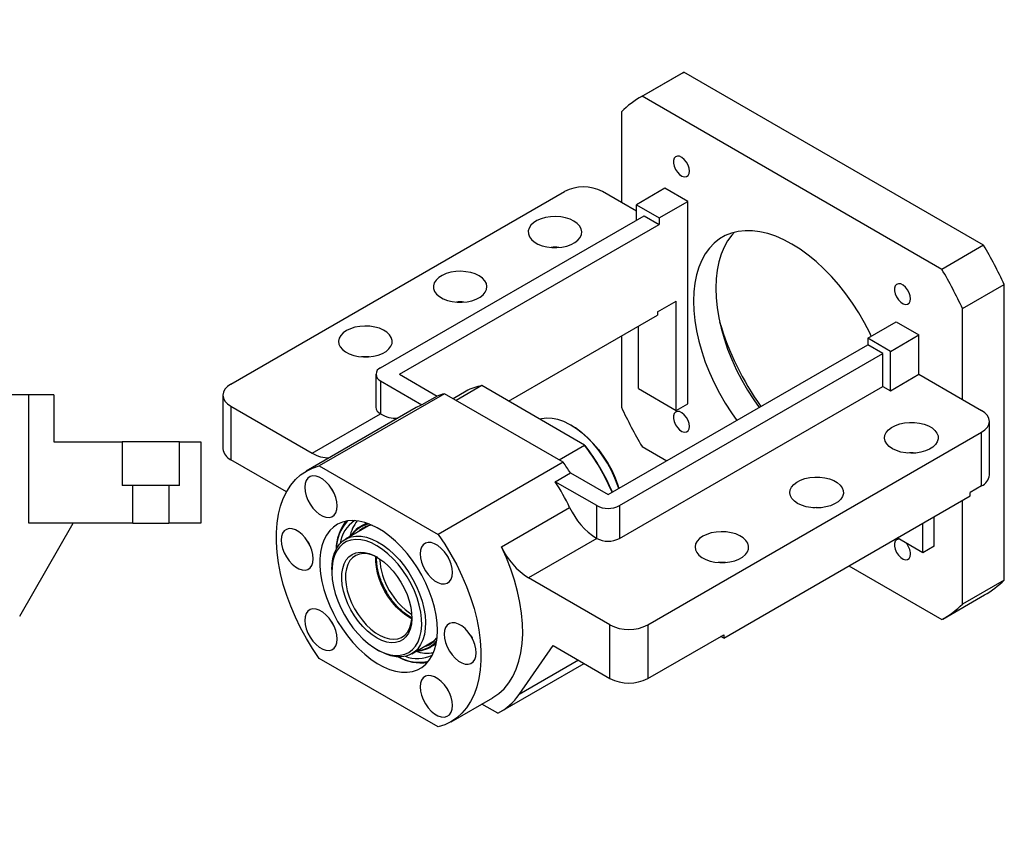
# Paper-space layout 'MBCK35L-I' of a CAD drawing. Header units: millimetres. Extents: x 18 to 332, y 4 to 190.
# Tile 3 of 3: x 170 to 275, y 102 to 190. Entities that reach past the tile are written whole.
import ezdxf

# ---------------------------------------------------------------- set-up
doc = ezdxf.new("R2010")
doc.units = ezdxf.units.MM
doc.layers.add('圖層0', color=7, linetype='Continuous')
doc.styles.add('SLDTEXTSTYLE0', font='TXT', dxfattribs={"width": 0.7})
doc.styles.add('SLDTEXTSTYLE1', font='TXT', dxfattribs={"width": 0.7, "bigfont": 'bigfont'})
doc.styles.add('SLDTEXTSTYLE4', font='TXT', dxfattribs={"width": 0.625, "bigfont": 'bigfont'})

# ---------------------------------------------------------------- blocks, each defined once
blk = doc.blocks.new('SW_NOTE_17')
at = {"layer": '圖層0', "color": 0, "char_height": 2.6458, "attachment_point": 2}
for s, insert, style in [('\\M+19655\\M+196CA\\M+19AA4 BW-BW', (10.62, 3.41), 'SLDTEXTSTYLE1'), ('\\M+194E4\\M+197E1 1 : 3', (10.99, -1.26), 'SLDTEXTSTYLE4')]:
    blk.add_mtext(s, dxfattribs=dict(at, insert=insert, style=style))

psp = doc.layouts.new('MBCK35L-I')

# ---------------------------------------------------------------- linework, layer by layer
at = {"color": 7, "linetype": 'Continuous', "lineweight": 25}
for p, q in [((240.6284, 184.2939), (236.1837, 181.728)), ((236.2739, 181.7795), (240.7186, 184.3454)), ((240.6284, 184.2939), (240.7186, 184.3454)), ((272.6784, 165.8954), (240.7186, 184.3454)), ((268.2337, 163.3295), (236.2739, 181.7795)), ((234.0711, 180.135), (234.0711, 170.4531)), ((192.4528, 151.0926), (228.0102, 171.6194)), ((234.0711, 170.4531), (232.0508, 171.6194)), ((238.7178, 171.97), (235.6873, 170.2206)), ((241.1421, 170.5705), (238.7178, 171.97)), ((235.6873, 169.5201), (234.0711, 170.4531)), ((235.6873, 170.2206), (238.1117, 168.821)), ((235.6873, 168.5876), (235.6873, 170.2206)), ((238.1117, 168.821), (241.1421, 170.5705)), ((241.1421, 148.9904), (241.1421, 170.5705)), ((208.4132, 152.8426), (236.4954, 169.0542)), ((236.4954, 169.0542), (238.1117, 168.1211)), ((210.4335, 152.1428), (238.1117, 168.1211)), ((238.1117, 168.821), (238.1117, 168.1211)), ((272.6784, 165.8954), (268.2337, 163.3295)), ((270.4366, 159.1416), (274.8812, 161.7075)), ((274.8812, 130.2123), (274.8812, 161.7075)), ((237.9097, 158.7892), (239.93, 159.9555)), ((239.93, 148.2907), (239.93, 159.9555)), ((222.0516, 149.2847), (237.9097, 158.4393)), ((237.9097, 158.7892), (237.9097, 158.4393)), ((270.4366, 149.4598), (270.4366, 159.1416)), ((260.335, 155.9917), (263.3655, 157.7412)), ((263.3655, 157.7412), (265.7899, 156.3416)), ((235.8894, 150.6233), (235.8894, 157.273)), ((262.7594, 154.5922), (265.7899, 156.3416)), ((265.7899, 152.1423), (265.7899, 156.3416)), ((232.6569, 139.3136), (260.335, 155.2918)), ((234.0711, 156.2233), (234.0711, 148.6398)), ((262.7594, 154.5922), (260.335, 155.9917)), ((260.335, 155.9917), (260.335, 155.2918)), ((261.9513, 154.3588), (260.335, 155.2918)), ((233.869, 138.1473), (261.9513, 154.3588)), ((261.9513, 150.8593), (261.9513, 154.3588)), ((262.7594, 150.3928), (262.7594, 154.5922)), ((207.9111, 152.1428), (207.9111, 148.6434)), ((210.4335, 152.1428), (214.4453, 149.8269)), ((262.7594, 150.3928), (265.7899, 152.1423)), ((265.7899, 152.1423), (270.4366, 149.4598)), ((208.4132, 151.4431), (208.4132, 147.9436)), ((208.4132, 151.4431), (212.8291, 148.8938)), ((215.2206, 150.0792), (201.8866, 142.3816)), ((227.8697, 142.777), (215.2206, 150.0792)), ((217.5344, 150.3429), (216.1491, 149.5432)), ((219.1957, 150.9334), (216.4684, 149.3589)), ((230.1576, 144.6052), (219.1957, 150.9334)), ((233.869, 134.6478), (261.9513, 150.8593)), ((235.8894, 150.6233), (239.93, 148.2907)), ((261.9513, 150.8593), (262.7594, 150.3928)), ((170.9363, 149.9499), (164.3171, 149.9499)), ((170.9363, 136.2833), (170.9363, 149.9499)), ((173.6029, 149.9499), (170.9363, 149.9499)), ((173.6029, 149.9499), (173.6029, 144.9499)), ((191.616, 149.9263), (191.616, 144.2105)), ((214.4453, 149.8269), (212.8291, 148.8938)), ((239.93, 148.2907), (241.1421, 148.9904)), ((270.4366, 149.4598), (272.4569, 148.2935)), ((192.4528, 148.76), (192.4528, 143.0442)), ((192.4528, 148.76), (201.1419, 143.7439)), ((212.2153, 148.5919), (200.4975, 141.8274)), ((201.1419, 143.7439), (208.415, 147.9426)), ((208.4132, 147.9436), (208.415, 147.9426)), ((273.2937, 141.4114), (273.2937, 147.1272)), ((228.8192, 146.6602), (228.7182, 146.7185)), ((236.8995, 125.4341), (272.4569, 145.9609)), ((272.4569, 140.2451), (272.4569, 145.9609)), ((173.6029, 144.9499), (180.8809, 144.9499)), ((180.8809, 144.9499), (180.8809, 140.2833)), ((186.9916, 144.9499), (180.8809, 144.9499)), ((186.9916, 140.2833), (186.9916, 144.9499)), ((186.9916, 144.9499), (189.2696, 144.9499)), ((189.2696, 144.9499), (189.2696, 136.2833)), ((227.4303, 143.0307), (230.1576, 144.6052)), ((230.1576, 144.6052), (230.2288, 144.5641)), ((236.2739, 144.4519), (238.9158, 142.9268)), ((198.3884, 139.6177), (192.4528, 143.0442)), ((227.8697, 142.777), (214.5357, 135.0795)), ((201.8866, 142.3816), (214.5357, 135.0795)), ((227.0288, 140.6965), (228.6451, 141.6295)), ((231.4447, 138.1473), (227.0288, 140.6965)), ((228.6451, 141.6295), (232.6569, 139.3136)), ((182.021, 140.2833), (180.8809, 140.2833)), ((182.021, 136.2833), (182.021, 140.2833)), ((185.8516, 140.2833), (182.021, 140.2833)), ((185.8516, 140.2833), (185.8516, 136.2833)), ((186.9916, 140.2833), (185.8516, 140.2833)), ((272.4569, 140.2451), (271.2447, 139.5453)), ((244.9807, 124.0335), (271.2447, 139.1954)), ((270.4366, 127.6465), (270.4366, 138.7289)), ((271.2447, 139.1954), (271.2447, 139.5453)), ((221.2913, 133.745), (228.5644, 137.9436)), ((231.4447, 134.6478), (231.4447, 138.1473)), ((233.869, 138.1473), (233.869, 134.6478)), ((267.4061, 133.8286), (267.4061, 136.9794)), ((169.9588, 126.3447), (175.65, 136.2833)), ((182.021, 136.2833), (170.9363, 136.2833)), ((182.021, 136.2833), (185.8516, 136.2833)), ((189.2696, 136.2833), (185.8516, 136.2833)), ((207.1134, 135.9804), (204.6829, 134.5773)), ((206.9091, 136.2913), (206.2144, 135.8903)), ((207.0001, 135.915), (207.0484, 135.9622)), ((266.1939, 133.1288), (266.1939, 136.2796)), ((231.4429, 134.6488), (224.1698, 130.4502)), ((231.4447, 134.6478), (231.4429, 134.6488)), ((266.1939, 133.1288), (263.4649, 134.7042)), ((267.4061, 133.8286), (266.1939, 133.1288)), ((203.221, 131.3462), (203.221, 131.1129)), ((258.3121, 131.7296), (268.2337, 126.0019)), ((232.8589, 125.4341), (224.1698, 130.4502)), ((274.8812, 130.2123), (270.4366, 127.6465)), ((268.3239, 126.0534), (272.7686, 128.6193)), ((232.8589, 119.7183), (232.8589, 125.4341)), ((236.8995, 125.4341), (236.8995, 119.7183)), ((236.8995, 119.7183), (244.9807, 124.3835)), ((244.9807, 124.0335), (244.6776, 124.2085)), ((244.9807, 124.3835), (244.9807, 124.0335)), ((208.0084, 122.8201), (208.2104, 122.7035)), ((211.7395, 122.3536), (214.17, 123.7568)), ((213.6424, 123.0233), (214.3371, 123.4243)), ((214.3825, 123.6701), (214.0423, 123.3102)), ((214.1217, 123.7095), (214.0566, 123.6913)), ((223.1751, 118.0028), (226.798, 123.2172)), ((226.798, 123.2172), (232.8589, 119.7183)), ((214.5357, 114.5493), (201.8866, 121.8515)), ((221.2266, 116.1848), (230.1032, 121.3091)), ((215.9248, 115.1036), (220.3695, 117.6694)), ((220.8971, 116.0086), (219.1949, 116.9913))]:
    psp.add_line(p, q, dxfattribs=at)
at = {"color": 8, "linetype": 'Continuous', "lineweight": 25}
psp.add_line((229.5028, 121.6557), (223.1751, 118.0028), dxfattribs=at)
at = {"color": 7, "linetype": 'Continuous', "lineweight": 25, "flags": 128}
for points in [[(241.3267, 173.8085), (241.2886, 174.1228), (241.1775, 174.4532), (241.0035, 174.7703), (240.7818, 175.0461), (240.5323, 175.2559), (240.277, 175.3811), (240.0388, 175.4107), (239.8387, 175.3419), (239.6945, 175.181), (239.6191, 174.9421), (239.6191, 174.6466), (239.6945, 174.3206), (239.8387, 173.9931), (240.0388, 173.6934), (240.277, 173.4478), (240.5323, 173.2784), (240.7818, 173.2001), (241.0035, 173.2199), (241.1775, 173.3361), (241.2886, 173.5383), (241.3267, 173.8085)], [(229.0203, 168.4704), (228.6015, 168.6701), (228.1247, 168.8204), (227.6073, 168.9158), (227.068, 168.9531), (226.5262, 168.9307), (226.0015, 168.8495), (225.513, 168.7125), (225.0781, 168.5246), (224.7127, 168.2926), (224.43, 168.0248), (224.2402, 167.731), (224.1501, 167.4218), (224.1631, 167.1083), (224.2785, 166.8019), (224.4924, 166.5137), (224.7968, 166.254), (225.1809, 166.0323), (225.6307, 165.8565), (226.13, 165.7331), (226.6608, 165.6664), (227.2038, 165.6589), (227.7395, 165.7109), (228.2484, 165.8205), (228.7122, 165.9837), (229.1142, 166.1947), (229.4397, 166.4457), (229.677, 166.7277), (229.8176, 167.0306), (229.8563, 167.3434), (229.7919, 167.6547), (229.6265, 167.9534), (229.3662, 168.2286), (229.0203, 168.4704)], [(260.7098, 156.2081), (260.5442, 156.5561), (259.983, 157.6452), (259.3691, 158.7086), (258.7065, 159.7391), (257.9998, 160.7297), (257.2539, 161.6735), (256.4739, 162.5642), (255.665, 163.3957), (254.8328, 164.1622), (253.983, 164.8585), (253.1214, 165.4799), (252.2538, 166.0222), (251.3863, 166.4816), (250.5247, 166.855), (249.6749, 167.1398), (248.8427, 167.3341), (248.0338, 167.4366), (247.2537, 167.4465), (246.5078, 167.3639), (245.8012, 167.1892), (245.1386, 166.9237), (244.5246, 166.5691), (243.9634, 166.128), (243.4589, 165.6032), (243.0144, 164.9985), (242.6331, 164.3178), (242.3175, 163.566), (242.0697, 162.748), (241.8915, 161.8695), (241.7841, 160.9366), (241.7482, 159.9555), (241.7841, 158.933), (241.8915, 157.876), (242.0697, 156.7918), (242.3175, 155.6878), (242.6331, 154.5715), (243.0144, 153.4506), (243.4589, 152.3327), (243.9634, 151.2254), (244.5246, 150.1363), (245.1386, 149.0729), (245.8012, 148.0424), (246.3737, 147.2321)], [(246.1141, 167.2792), (245.8429, 166.9794), (245.3984, 166.3747), (245.017, 165.6941), (244.7014, 164.9422), (244.4537, 164.1242), (244.2755, 163.2458), (244.1681, 162.3128), (244.1322, 161.3317)], [(218.9188, 162.639), (218.4999, 162.8386), (218.0232, 162.9889), (217.5058, 163.0844), (216.9665, 163.1216), (216.4247, 163.0992), (215.9, 163.0181), (215.4114, 162.881), (214.9766, 162.6931), (214.6112, 162.4611), (214.3285, 162.1933), (214.1387, 161.8995), (214.0486, 161.5903), (214.0615, 161.2768), (214.177, 160.9704), (214.3908, 160.6822), (214.6953, 160.4225), (215.0794, 160.2008), (215.5292, 160.025), (216.0285, 159.9016), (216.5593, 159.8349), (217.1023, 159.8275), (217.638, 159.8795), (218.1469, 159.989), (218.6107, 160.1522), (219.0126, 160.3632), (219.3381, 160.6142), (219.5755, 160.8963), (219.7161, 161.1991), (219.7548, 161.5119), (219.6903, 161.8233), (219.5249, 162.1219), (219.2646, 162.3972), (218.9188, 162.639)], [(264.8982, 160.201), (264.86, 160.5153), (264.749, 160.8457), (264.5749, 161.1628), (264.3532, 161.4386), (264.1037, 161.6484), (263.8485, 161.7736), (263.6102, 161.8032), (263.4101, 161.7345), (263.2659, 161.5735), (263.1905, 161.3346), (263.1905, 161.0391), (263.2659, 160.7131), (263.4101, 160.3857), (263.6102, 160.0859), (263.8485, 159.8403), (264.1037, 159.6709), (264.3532, 159.5926), (264.5749, 159.6124), (264.749, 159.7286), (264.86, 159.9308), (264.8982, 160.201)], [(244.1322, 161.3317), (244.1681, 160.3092), (244.2755, 159.2522), (244.4537, 158.168), (244.7014, 157.064), (245.017, 155.9477), (245.3984, 154.8268), (245.8429, 153.7089), (246.3474, 152.6016), (246.9086, 151.5125), (247.5225, 150.4491), (248.1851, 149.4186), (248.7576, 148.6084)], [(204.7767, 156.8075), (204.4308, 156.5657), (204.1705, 156.2905), (204.0051, 155.9918), (203.9406, 155.6804), (203.9794, 155.3676), (204.12, 155.0648), (204.3573, 154.7827), (204.6828, 154.5317), (205.0847, 154.3208), (205.5485, 154.1576), (206.0575, 154.048), (206.5931, 153.996), (207.1362, 154.0034), (207.6669, 154.0701), (208.1662, 154.1935), (208.6161, 154.3693), (209.0002, 154.591), (209.3046, 154.8507), (209.5184, 155.1389), (209.6339, 155.4454), (209.6468, 155.7588), (209.5567, 156.0681), (209.3669, 156.3619), (209.0842, 156.6296), (208.7188, 156.8616), (208.284, 157.0496), (207.7954, 157.1866), (207.2708, 157.2677), (206.729, 157.2901), (206.1896, 157.2529), (205.6722, 157.1574), (205.1955, 157.0071), (204.7767, 156.8075)], [(207.1978, 154.0081), (206.729, 154.0239), (206.3961, 154.0081)], [(192.4528, 151.0926), (192.0975, 150.8427), (191.8334, 150.5575), (191.6709, 150.2481), (191.616, 149.9263), (191.6709, 149.6045), (191.8334, 149.2951), (192.0975, 149.01), (192.4528, 148.76)], [(241.3267, 146.5891), (241.2886, 146.9034), (241.1775, 147.2338), (241.0035, 147.5509), (240.7818, 147.8267), (240.5323, 148.0365), (240.277, 148.1617), (240.0388, 148.1913), (239.8387, 148.1225), (239.6945, 147.9616), (239.6191, 147.7227), (239.6191, 147.4271), (239.6945, 147.1012), (239.8387, 146.7737), (240.0388, 146.4739), (240.277, 146.2284), (240.5323, 146.059), (240.7818, 145.9807), (241.0035, 146.0005), (241.1775, 146.1167), (241.2886, 146.3189), (241.3267, 146.5891)], [(272.4569, 145.9609), (272.8122, 146.2108), (273.0762, 146.496), (273.2388, 146.8054), (273.2937, 147.1272), (273.2388, 147.449), (273.0762, 147.7584), (272.8122, 148.0436), (272.4569, 148.2935)], [(233.7964, 139.9714), (233.7031, 140.2559), (233.3911, 141.0738), (233.0183, 141.8817), (232.5893, 142.669), (232.1099, 143.4254), (231.5863, 144.1412), (231.0252, 144.8069), (230.4341, 145.4139), (229.8206, 145.9543), (229.1927, 146.421), (228.5586, 146.808), (227.9266, 147.1102), (227.3049, 147.3236), (226.7016, 147.4456), (226.1245, 147.4744), (225.5813, 147.4097), (225.3846, 147.3606)], [(262.9614, 144.2115), (262.6156, 144.4533), (262.3553, 144.7285), (262.1899, 145.0271), (262.1254, 145.3385), (262.1642, 145.6513), (262.3047, 145.9542), (262.5421, 146.2362), (262.8676, 146.4872), (263.2695, 146.6982), (263.7333, 146.8614), (264.2423, 146.9709), (264.7779, 147.0229), (265.3209, 147.0155), (265.8517, 146.9488), (266.351, 146.8254), (266.8009, 146.6496), (267.1849, 146.4279), (267.4894, 146.1682), (267.7032, 145.88), (267.8187, 145.5736), (267.8316, 145.2601), (267.7415, 144.9509), (267.5517, 144.6571), (267.269, 144.3893), (266.9036, 144.1573), (266.4688, 143.9694), (265.9802, 143.8324), (265.4555, 143.7512), (264.9138, 143.7288), (264.3744, 143.7661), (263.857, 143.8615), (263.3803, 144.0118), (262.9614, 144.2115)], [(228.8192, 146.6602), (229.2851, 146.3681), (229.9016, 145.9099), (230.5039, 145.3793), (231.0843, 144.7833), (231.6351, 144.1297), (232.1493, 143.427), (232.62, 142.6843), (233.0411, 141.9113), (233.4072, 141.1181), (233.7134, 140.315), (233.8207, 139.9855)], [(201.8866, 121.8515), (201.1729, 122.9028), (200.5075, 123.9923), (199.8949, 125.1124), (199.3393, 126.2555), (198.8445, 127.4138), (198.4139, 128.5793), (198.0504, 129.744), (197.7566, 130.8999), (197.5345, 132.0392), (197.3856, 133.1539), (197.3109, 134.2365), (197.3109, 135.2796), (197.3856, 136.2759), (197.5345, 137.2187), (197.7566, 138.1015), (198.0504, 138.9183), (198.4139, 139.6634), (198.8445, 140.3317), (199.3393, 140.9187), (199.8949, 141.4203), (200.5075, 141.8331), (201.1729, 142.1543), (201.8866, 142.3816)], [(203.7856, 138.1138), (203.748, 138.5478), (203.6371, 139.0061), (203.4576, 139.4688), (203.2174, 139.9155), (202.9269, 140.3269), (202.599, 140.6848), (202.2478, 140.9737), (201.8888, 141.181), (201.5377, 141.2975), (201.2097, 141.3182), (200.9192, 141.2422), (200.679, 141.0728), (200.4995, 140.8174), (200.3886, 140.4872), (200.3511, 140.0965), (200.3886, 139.6626), (200.4995, 139.2043), (200.679, 138.7416), (200.9192, 138.2949), (201.2097, 137.8835), (201.5377, 137.5256), (201.8888, 137.2367), (202.2478, 137.0294), (202.599, 136.9129), (202.9269, 136.8922), (203.2174, 136.9682), (203.4576, 137.1376), (203.6371, 137.393), (203.748, 137.7232), (203.7856, 138.1138)], [(252.8599, 138.38), (252.5141, 138.6218), (252.2538, 138.897), (252.0884, 139.1957), (252.0239, 139.507), (252.0626, 139.8198), (252.2032, 140.1227), (252.4406, 140.4047), (252.7661, 140.6557), (253.168, 140.8667), (253.6318, 141.0299), (254.1407, 141.1395), (254.6764, 141.1915), (255.2194, 141.184), (255.7502, 141.1173), (256.2495, 140.9939), (256.6993, 140.8181), (257.0834, 140.5964), (257.3879, 140.3367), (257.6017, 140.0485), (257.7172, 139.7421), (257.7301, 139.4286), (257.64, 139.1194), (257.4502, 138.8256), (257.1675, 138.5578), (256.8021, 138.3258), (256.3673, 138.1379), (255.8787, 138.0009), (255.354, 137.9197), (254.8122, 137.8973), (254.2729, 137.9346), (253.7555, 138.03), (253.2788, 138.1803), (252.8599, 138.38)], [(203.2074, 139.9316), (203.3436, 139.6944), (203.3536, 139.6784)], [(214.4741, 124.8499), (214.4386, 125.6392), (214.3326, 126.4604), (214.1572, 127.3044), (213.9144, 128.1615), (213.607, 129.022), (213.2385, 129.8763), (212.813, 130.7146), (212.3354, 131.5273), (211.811, 132.3054), (211.2459, 133.04), (210.6464, 133.7228), (210.0192, 134.346), (209.3716, 134.9025), (208.7109, 135.3861), (208.0445, 135.7914), (207.3799, 136.1136), (206.7248, 136.3491), (206.0865, 136.4953), (205.4723, 136.5506), (204.8892, 136.5142), (204.3437, 136.3866), (203.8419, 136.1693), (203.3897, 135.8647), (202.9922, 135.4763), (202.6537, 135.0084), (202.3783, 134.4664), (202.1689, 133.8564), (202.028, 133.1853), (201.9571, 132.4608), (201.9571, 131.6909), (202.028, 130.8846), (202.1689, 130.0508), (202.3783, 129.199), (202.6537, 128.339), (202.9922, 127.4803), (203.3897, 126.6329), (203.8419, 125.8062), (204.3437, 125.0096), (204.8892, 124.2522), (205.4723, 123.5425), (206.0865, 122.8886), (206.7248, 122.2979), (207.3799, 121.7771), (208.0445, 121.332), (208.7109, 120.9678), (209.3716, 120.6886), (210.0192, 120.4974), (210.6464, 120.3965), (211.2459, 120.3871), (211.811, 120.4692), (212.3354, 120.6418), (212.813, 120.9032), (213.2385, 121.2502), (213.607, 121.6789), (213.9144, 122.1846), (214.1572, 122.7614), (214.3326, 123.4029), (214.4386, 124.1017), (214.4741, 124.8499)], [(201.2411, 132.4892), (201.2036, 132.9231), (201.0927, 133.3815), (200.9132, 133.8441), (200.6729, 134.2909), (200.3825, 134.7022), (200.0545, 135.0602), (199.7034, 135.3491), (199.3444, 135.5563), (198.9932, 135.6728), (198.6652, 135.6936), (198.3748, 135.6176), (198.1346, 135.4481), (197.9551, 135.1927), (197.8441, 134.8625), (197.8066, 134.4719), (197.8441, 134.0379), (197.9551, 133.5796), (198.1346, 133.117), (198.3748, 132.6702), (198.6652, 132.2589), (198.9932, 131.9009), (199.3444, 131.612), (199.7034, 131.4047), (200.0545, 131.2882), (200.3825, 131.2675), (200.6729, 131.3435), (200.9132, 131.5129), (201.0927, 131.7683), (201.2036, 132.0985), (201.2411, 132.4892)], [(242.7584, 134.8811), (242.4126, 134.6393), (242.1522, 134.3641), (241.9868, 134.0654), (241.9224, 133.754), (241.9611, 133.4413), (242.1017, 133.1384), (242.339, 132.8563), (242.6645, 132.6053), (243.0665, 132.3944), (243.5303, 132.2312), (244.0392, 132.1216), (244.5749, 132.0696), (245.1179, 132.077), (245.6487, 132.1437), (246.148, 132.2671), (246.5978, 132.4429), (246.9819, 132.6646), (247.2863, 132.9243), (247.5002, 133.2126), (247.6156, 133.519), (247.6286, 133.8324), (247.5385, 134.1417), (247.3487, 134.4355), (247.066, 134.7032), (246.7006, 134.9352), (246.2657, 135.1232), (245.7772, 135.2602), (245.2525, 135.3413), (244.7107, 135.3637), (244.1714, 135.3265), (243.654, 135.231), (243.1772, 135.0807), (242.7584, 134.8811)], [(200.663, 134.3069), (200.7992, 134.0698), (200.8091, 134.0537)], [(203.221, 131.3462), (203.2446, 131.8925), (203.3393, 132.5251), (203.505, 133.0984), (203.7393, 133.6042), (204.0388, 134.0351), (204.3992, 134.3848), (204.8152, 134.6481), (205.2807, 134.8213), (205.7889, 134.9018), (206.3324, 134.8885), (206.9034, 134.7815), (207.4934, 134.5824), (208.0938, 134.294), (208.696, 133.9207), (209.2911, 133.4679), (209.8705, 132.9421), (210.4257, 132.351), (210.9486, 131.7032), (211.4315, 131.0083), (211.8675, 130.2763), (212.2502, 129.5178), (212.574, 128.744), (212.8342, 127.9662), (213.0269, 127.1956), (213.1494, 126.4435), (213.1999, 125.721), (213.1777, 125.0384), (213.0831, 124.4059), (212.9174, 123.8325), (212.683, 123.3267), (212.3835, 122.8958), (212.0231, 122.5461), (211.6072, 122.2828), (211.1417, 122.1096), (210.6335, 122.0291), (210.0899, 122.0424), (209.519, 122.1494), (208.929, 122.3486), (208.3285, 122.6369), (208.2104, 122.7035)], [(203.2437, 131.6371), (203.2226, 130.9689), (203.2741, 130.261), (203.3974, 129.5242), (203.5906, 128.7695), (203.8508, 128.0084), (204.174, 127.2525), (204.5553, 126.5132), (204.989, 125.8017), (205.4685, 125.1289), (205.9865, 124.5048), (206.5352, 123.9391), (207.1062, 123.4401), (207.6909, 123.0156), (208.2804, 122.672), (208.8658, 122.4144), (209.4382, 122.2467), (209.989, 122.1716), (210.5097, 122.19), (210.9926, 122.3019), (211.4302, 122.5054), (211.8159, 122.7975), (212.144, 123.1738), (212.4093, 123.6285), (212.608, 124.1547), (212.7369, 124.7445), (212.7942, 125.389), (212.779, 126.0784), (212.6914, 126.8021), (212.5329, 127.5493), (212.3057, 128.3086), (212.0135, 129.0686), (211.6605, 129.8176), (211.2522, 130.5443), (210.7948, 131.2378), (210.2951, 131.8875), (209.7607, 132.4835), (209.1999, 133.0169), (208.6209, 133.4795), (208.0327, 133.8643), (207.4441, 134.1655), (206.8641, 134.3786), (206.3014, 134.5002), (205.7647, 134.5286), (205.2619, 134.4633), (204.8008, 134.3053), (204.3884, 134.057), (204.0308, 133.7222), (203.7335, 133.3059), (203.5011, 132.8145), (203.337, 132.2554), (203.2437, 131.6371)], [(214.5357, 135.0795), (215.2494, 134.0281), (215.9148, 132.9386), (216.5275, 131.8185), (217.0831, 130.6754), (217.5779, 129.5171), (218.0085, 128.3516), (218.3719, 127.1869), (218.6657, 126.031), (218.8878, 124.8917), (219.0367, 123.777), (219.1115, 122.6944), (219.1115, 121.6513), (219.0367, 120.655), (218.8878, 119.7122), (218.6657, 118.8294), (218.3719, 118.0126), (218.0085, 117.2676), (217.5779, 116.5992), (217.0831, 116.0122), (216.5275, 115.5106), (215.9148, 115.0978), (215.2494, 114.7766), (214.5357, 114.5493)], [(263.6704, 134.5856), (263.6102, 134.5838), (263.4101, 134.515), (263.2659, 134.3541), (263.1905, 134.1152), (263.1905, 133.8196), (263.2659, 133.4937), (263.4101, 133.1662), (263.6102, 132.8664), (263.8485, 132.6209), (264.1037, 132.4515), (264.3532, 132.3732), (264.5749, 132.393), (264.749, 132.5092), (264.86, 132.7114), (264.8982, 132.9816), (264.8982, 132.9816)], [(216.0713, 131.0215), (216.0338, 131.4554), (215.9228, 131.9137), (215.7433, 132.3764), (215.5031, 132.8231), (215.2127, 133.2345), (214.8847, 133.5924), (214.5335, 133.8813), (214.1745, 134.0886), (213.8234, 134.2051), (213.4954, 134.2258), (213.205, 134.1498), (212.9647, 133.9804), (212.7852, 133.725), (212.6743, 133.3948), (212.6368, 133.0042), (212.6743, 132.5702), (212.7852, 132.1119), (212.9647, 131.6492), (213.205, 131.2025), (213.4954, 130.7911), (213.8234, 130.4332), (214.1745, 130.1443), (214.5335, 129.937), (214.8847, 129.8205), (215.2127, 129.7998), (215.5031, 129.8758), (215.7433, 130.0452), (215.9228, 130.3006), (216.0338, 130.6308), (216.0713, 131.0215)], [(220.3695, 117.6694), (220.389, 117.6807), (221.0125, 118.1084), (221.5761, 118.6288), (222.0756, 119.2382), (222.5076, 119.9321), (222.8688, 120.7058), (223.1568, 121.5535), (223.3695, 122.4692), (223.5053, 123.4463), (223.5632, 124.4779), (223.5429, 125.5565), (223.4445, 126.6744), (223.2686, 127.8235), (223.0167, 128.9956), (222.6903, 130.1824), (222.292, 131.3752), (221.8246, 132.5656), (221.2913, 133.745)], [(204.2893, 130.9156), (204.376, 131.4593), (204.5335, 131.9424), (204.7586, 132.3556), (205.0469, 132.6908), (205.393, 132.9415), (205.7899, 133.1028), (206.2301, 133.1716), (206.7049, 133.1464), (207.205, 133.028), (207.7208, 132.8184), (208.2423, 132.5219), (208.7591, 132.1441), (209.2614, 131.6924), (209.7393, 131.1757), (210.1836, 130.6039), (210.5855, 129.9883), (210.9373, 129.3408), (211.232, 128.6739), (211.4641, 128.0007), (211.6289, 127.3343), (211.7232, 126.6876), (211.7453, 126.0733), (211.6946, 125.5033), (211.5722, 124.9886), (211.3805, 124.5394), (211.1231, 124.1642), (210.8051, 123.8706), (210.4327, 123.6641), (210.0132, 123.5488), (209.5546, 123.5269), (209.0659, 123.5989), (208.5567, 123.7633), (208.0368, 124.017), (207.5164, 124.355), (207.0056, 124.7707), (206.5143, 125.2561), (206.0521, 125.8016), (205.6279, 126.3968), (205.2502, 127.0299), (204.9261, 127.6887), (204.6621, 128.3604), (204.4632, 129.0318), (204.3333, 129.69), (204.2749, 130.322), (204.2893, 130.9156)], [(208.1069, 132.6066), (208.0504, 132.6367), (207.5494, 132.858), (207.0619, 132.9899), (206.5978, 133.0297), (206.1665, 132.9765), (205.7768, 132.8315), (205.4367, 132.5977), (205.1531, 132.2797), (204.9317, 131.8841), (204.7771, 131.4189), (204.6924, 130.8935)], [(215.4931, 132.8392), (215.6293, 132.602), (215.6393, 132.586)], [(245.1795, 132.0817), (244.7107, 132.0975), (244.3779, 132.0817)], [(204.6924, 130.8935), (204.6793, 130.3187), (204.7381, 129.7062), (204.8677, 129.0685), (205.0652, 128.4184), (205.3269, 127.7694), (205.6472, 127.1345), (206.0198, 126.5267), (206.4369, 125.9583), (206.8902, 125.441), (207.3704, 124.9853), (207.8676, 124.6004), (208.3719, 124.2942), (208.8729, 124.0729), (209.3605, 123.941), (209.8246, 123.9012), (210.2559, 123.9544), (210.6455, 124.0994), (210.9857, 124.3332), (211.2693, 124.6512), (211.4907, 125.0468), (211.6453, 125.5121), (211.73, 126.0374), (211.7452, 126.3043)], [(203.7856, 123.9268), (203.748, 124.3607), (203.6371, 124.819), (203.4576, 125.2817), (203.2174, 125.7284), (202.9269, 126.1398), (202.599, 126.4977), (202.2478, 126.7866), (201.8888, 126.9939), (201.5377, 127.1104), (201.2097, 127.1311), (200.9192, 127.0551), (200.679, 126.8857), (200.4995, 126.6303), (200.3886, 126.3001), (200.3511, 125.9095), (200.3886, 125.4755), (200.4995, 125.0172), (200.679, 124.5545), (200.9192, 124.1078), (201.2097, 123.6964), (201.5377, 123.3385), (201.8888, 123.0496), (202.2478, 122.8423), (202.599, 122.7258), (202.9269, 122.7051), (203.2174, 122.7811), (203.4576, 122.9505), (203.6371, 123.2059), (203.748, 123.5361), (203.7856, 123.9268)], [(203.2074, 125.7445), (203.3436, 125.5073), (203.3536, 125.4913)], [(218.6157, 122.459), (218.5782, 122.893), (218.4673, 123.3513), (218.2878, 123.8139), (218.0476, 124.2607), (217.7571, 124.6721), (217.4291, 125.03), (217.078, 125.3189), (216.719, 125.5262), (216.3678, 125.6427), (216.0399, 125.6634), (215.7494, 125.5874), (215.5092, 125.418), (215.3297, 125.1626), (215.2188, 124.8324), (215.1812, 124.4417), (215.2188, 124.0078), (215.3297, 123.5495), (215.5092, 123.0868), (215.7494, 122.64), (216.0399, 122.2287), (216.3678, 121.8707), (216.719, 121.5818), (217.078, 121.3746), (217.4291, 121.2581), (217.7571, 121.2373), (218.0476, 121.3134), (218.2878, 121.4828), (218.4673, 121.7382), (218.5782, 122.0684), (218.6157, 122.459)], [(214.0457, 123.6399), (214.3893, 124.0072), (214.4353, 124.0685)], [(218.0376, 124.2767), (218.1738, 124.0396), (218.1837, 124.0236)], [(214.3998, 123.7822), (214.3653, 123.7366), (214.0106, 123.3575)], [(216.0713, 116.8344), (216.0338, 117.2683), (215.9228, 117.7266), (215.7433, 118.1893), (215.5031, 118.636), (215.2127, 119.0474), (214.8847, 119.4053), (214.5335, 119.6943), (214.1745, 119.9015), (213.8234, 120.018), (213.4954, 120.0387), (213.205, 119.9627), (212.9647, 119.7933), (212.7852, 119.5379), (212.6743, 119.2077), (212.6368, 118.8171), (212.6743, 118.3831), (212.7852, 117.9248), (212.9647, 117.4621), (213.205, 117.0154), (213.4954, 116.604), (213.8234, 116.2461), (214.1745, 115.9572), (214.5335, 115.7499), (214.8847, 115.6334), (215.2127, 115.6127), (215.5031, 115.6887), (215.7433, 115.8581), (215.9228, 116.1135), (216.0338, 116.4437), (216.0713, 116.8344)], [(215.4931, 118.6521), (215.6293, 118.4149), (215.6393, 118.3989)]]:
    psp.add_lwpolyline(points, dxfattribs=at)
at = {"color": 8, "linetype": 'Continuous', "lineweight": 25, "flags": 128}
psp.add_lwpolyline([(211.7347, 126.0947), (211.6044, 126.1602), (211.1001, 126.4665), (210.6029, 126.8513), (210.1227, 127.3071), (209.6694, 127.8244), (209.2523, 128.3927), (208.8797, 129.0005), (208.5594, 129.6354), (208.2977, 130.2845), (208.1001, 130.9346), (207.9706, 131.5723), (207.9118, 132.1848), (207.9202, 132.7023)], dxfattribs=at)
at = {"color": 7, "linetype": 'Continuous', "lineweight": 25}
for centre, radius, start, end in [((241.6401, 172.2939), 10.8983, 119.497709, 133.988715), ((230.0305, 167.7203), 4.3915, 62.609682, 117.390331), ((224.8341, 138.0558), 55.3544, 25.294869, 30.194228), ((227, 160.762), 4.9254, 85.332041, 94.667897), ((220.3895, 135.49), 55.3544, 25.294869, 30.194228), ((216.8985, 154.9309), 4.925, 85.331756, 94.668244), ((274.438, 166.6973), 31.2093, 196.685761, 215.193987), ((208.6788, 152.1428), 0.7485, 110.783345, 249.216716), ((216.4927, 144.8531), 5.3787, 103.679694, 112.37331), ((219.9894, 146.0678), 4.9298, 99.264404, 119.866818), ((208.769, 148.7289), 0.8622, 185.695011, 245.625299), ((210.0816, 150.5311), 3.0786, 237.224221, 273.126044), ((214.7995, 144.1138), 5.1702, 112.402612, 119.988706), ((284.1182, 172.2915), 55.3544, 205.294869, 210.194228), ((193.0458, 144.3531), 1.4369, 185.694365, 245.625824), ((202.8085, 146.3324), 3.0786, 237.224221, 273.126044), ((210.5856, 129.8357), 24.5194, 23.378027, 37.039125), ((210.8266, 129.975), 24.2752, 23.31068, 36.940686), ((264.9817, 138.836), 4.925, 85.331658, 94.66828), ((206.4588, 127.4746), 26.3171, 32.538147, 35.553491), ((204.5634, 126.3601), 26.65, 25.763192, 32.544159), ((271.8638, 141.554), 1.437, 294.37455, 354.305356), ((235.5528, 141.1442), 7.6864, 204.607134, 237.676844), ((232.6569, 140.4868), 2.6349, 242.609606, 297.390374), ((254.8802, 133.0049), 4.9246, 85.331373, 94.668627), ((208.6635, 133.4252), 4.9877, 142.139885, 179.280573), ((208.2847, 133.3985), 4.6013, 137.354105, 178.686986), ((207.631, 133.5782), 3.5756, 123.936821, 171.648392), ((209.0676, 133.9999), 4.0181, 141.210787, 167.928685), ((207.5139, 133.6304), 2.6036, 98.152579, 150.839711), ((207.5421, 133.5877), 2.5955, 96.451444, 148.237318), ((207.751, 133.6057), 2.4598, 95.480614, 135.051515), ((232.6569, 136.9873), 2.6349, 242.609606, 297.390374), ((228.2797, 136.9455), 7.6864, 204.607134, 237.676844), ((263.0096, 132.8873), 1.8909, 2.858131, 42.279438), ((267.3081, 138.0582), 10.9046, 300.049902, 313.98674), ((262.8675, 135.4876), 10.8983, 299.497709, 313.988715), ((234.8792, 129.3332), 4.3915, 242.609632, 297.390343), ((212.3298, 125.3016), 2.6264, 269.280426, 310.693387), ((212.3192, 125.3202), 2.5909, 271.60725, 310.754396), ((212.4529, 125.4565), 2.416, 284.717877, 311.244486), ((212.6974, 126.1922), 4.8099, 240.000956, 278.567823), ((212.5156, 126.0319), 4.5728, 241.172722, 282.775432), ((212.3456, 125.4836), 3.6465, 248.837765, 295.56629), ((213.4348, 126.4732), 4.0511, 252.176811, 278.672998), ((234.8792, 123.6174), 4.3915, 242.609632, 297.390343), ((218.2055, 121.3815), 6.0094, 296.609055, 325.788461)]:
    psp.add_arc(centre, radius, start, end, dxfattribs=at)
at = {"color": 8, "linetype": 'Continuous', "lineweight": 25}
psp.add_arc((216.0195, 132.9731), 7.7217, 183.702771, 236.291853, dxfattribs=at)
at = {"color": 7, "linetype": 'Continuous', "lineweight": 25}
psp.add_open_spline([(211.7154, 126.1937), (211.5723, 126.2751), (211.2748, 126.4443), (210.8221, 126.7894), (210.3691, 127.2012), (209.9349, 127.6718), (209.5281, 128.1909), (209.1563, 128.7498), (208.8265, 129.3378), (208.5449, 129.9444), (208.3167, 130.5577), (208.1451, 131.1671), (208.0362, 131.7583), (207.9864, 132.2483), (207.9973, 132.5209), (208.0012, 132.62)], degree=3, knots=[0, 0, 0, 0, 0.07386376, 0.15366974, 0.2335774, 0.31361517, 0.39376734, 0.47399933, 0.55426937, 0.63453055, 0.7147248, 0.79480655, 0.87473268, 0.95446987, 1, 1, 1, 1], dxfattribs=at)

# ---------------------------------------------------------------- block references
at = {"layer": '圖層0'}
psp.add_blockref('SW_NOTE_17', (140.9637, 110.6152), dxfattribs=at)

# ---------------------------------------------------------------- texts
at = {"layer": '圖層0', "color": 7, "insert": (127.4628, 189.8242), "char_height": 6.87917, "attachment_point": 1, "style": 'SLDTEXTSTYLE0'}
psp.add_mtext('MBCK35L-I', dxfattribs=at)

doc.saveas('drawing.dxf')
